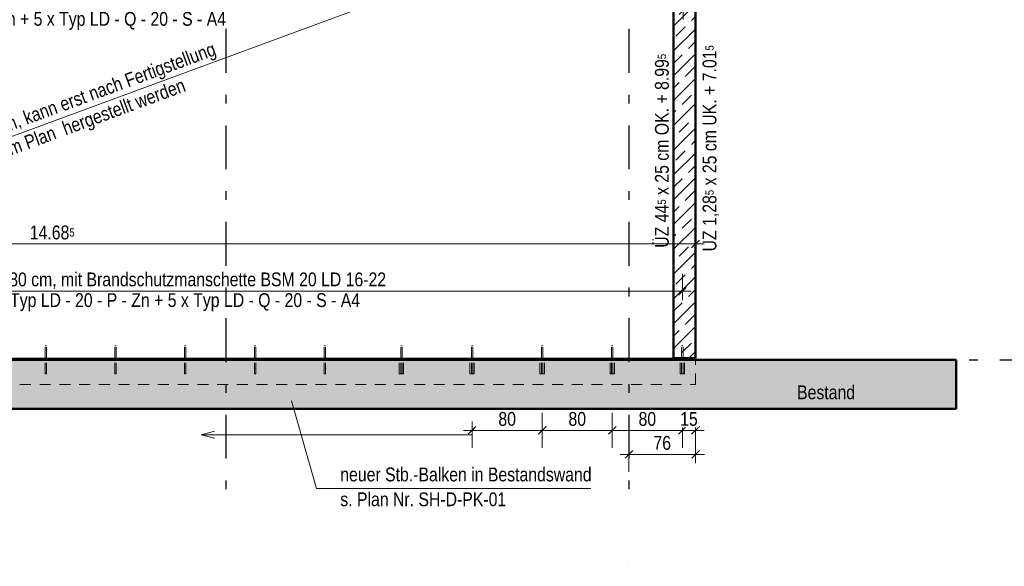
# Model space of a CAD drawing. Header units: millimetres. Extents: x -13 to 146, y -13 to 60.
# Tile 33 of 170: x 31.01 to 42.25, y 12.37 to 18.61. Entities that reach past the tile are written whole.
import ezdxf

# ---------------------------------------------------------------- set-up
doc = ezdxf.new("R2010")
doc.units = ezdxf.units.MM
doc.linetypes.add('DASHDOTX2', pattern=[2, 1, -0.5, 0, -0.5])
doc.linetypes.add('HIDDEN', pattern=[0.375, 0.25, -0.125])
doc.layers.add('Achsen', color=7, linetype='Continuous', lineweight=20)
doc.layers.add('Schraffuren', color=7, linetype='Continuous', lineweight=20)
doc.styles.add('Arial Narrow', font='ARIALN.TTF')
doc.dimstyles.new('Arch_Strakon_dimstyle', dxfattribs={"dimtxt": 11.25, "dimasz": 1, "dimexe": 1.25, "dimexo": 0.0625, "dimgap": 1, "dimtad": 0, "dimdec": 5, "dimzin": 12, "dimdsep": 46, "dimtxsty": 'Arial Narrow', "dimblk": 'Arrowhead_Tick', "dimsah": 1, "dimcen": 0, "dimse1": 1, "dimse2": 1, "dimclrd": 6, "dimclrt": 3, "dimazin": 0, "dimtfac": 1, "dimtdec": 4, "dimtmove": 0, "dimatfit": 3, "dimldrblk": 'NONE', "dimfxl": 1, "dimtvp": 1, "dimtolj": 1, "dimtzin": 0, "dimlwd": 13, "dimarcsym": 2})

# ---------------------------------------------------------------- blocks, each defined once
blk = doc.blocks.new('Arrowhead_Tick')
at = {"color": 0, "linetype": 'Continuous', "lineweight": -2}
for p, q in [((0, 20), (0, -10)), ((-1, 0), (0, 0)), ((10, 0), (0, 0))]:
    blk.add_line(p, q, dxfattribs=at)
at = {"color": 2, "linetype": 'Continuous', "lineweight": 35}
blk.add_line((4.4, 4.4), (-4.4, -4.4), dxfattribs=at)
blk = doc.blocks.new('*D189')
at = {"layer": 'Achsen', "color": 6, "linetype": 'Continuous', "lineweight": 13}
blk.add_line((24.049, 16.05), (38.715, 16.05), dxfattribs=at)
at = {"layer": 'Defpoints', "color": 0}
for p in [(38.725, 16.05), (24.039, 14.747), (38.725, 14.747)]:
    blk.add_point(p, dxfattribs=at)
at = {"layer": 'Achsen', "color": 6, "lineweight": 13, "xscale": 0.01, "yscale": 0.01, "zscale": 0.01}
blk.add_blockref('Arrowhead_Tick', (38.725, 16.05), dxfattribs=at)
at = {"layer": 'Achsen', "color": 6, "lineweight": 13, "xscale": 0.01, "yscale": 0.01, "zscale": 0.01, "rotation": 180}
blk.add_blockref('Arrowhead_Tick', (24.039, 16.05), dxfattribs=at)
at = {"layer": 'Achsen', "color": 2, "lineweight": 35, "insert": (31.382, 16.18), "char_height": 0.1575, "attachment_point": 5, "style": 'Arial Narrow', "bg_fill": 3, "box_fill_scale": 1.1, "bg_fill_color": 256, "bg_fill_true_color": 13158600, "bg_fill_transparency": 0}
blk.add_mtext('\\A1;14.68{\\A1;\\H.6x;\\S5;}', dxfattribs=at)
blk = doc.blocks.new('_None')
blk = doc.blocks.new('*D239')
at = {"color": 6, "linetype": 'Continuous', "lineweight": 13}
blk.add_line((24.191, 18.71), (38.573, 18.71), dxfattribs=at)
at = {"layer": 'Defpoints', "color": 0}
for p in [(24.181, 19.938), (38.583, 19.938), (38.583, 18.71)]:
    blk.add_point(p, dxfattribs=at)
at = {"color": 6, "lineweight": 13, "xscale": 0.01, "yscale": 0.01, "zscale": 0.01}
blk.add_blockref('Arrowhead_Tick', (38.583, 18.71), dxfattribs=at)
at = {"color": 6, "lineweight": 13, "xscale": 0.01, "yscale": 0.01, "zscale": 0.01, "rotation": 180}
blk.add_blockref('Arrowhead_Tick', (24.181, 18.71), dxfattribs=at)
blk = doc.blocks.new('*D242')
at = {"color": 6, "linetype": 'Continuous', "lineweight": 13}
blk.add_line((24.199, 15.51), (38.565, 15.51), dxfattribs=at)
at = {"layer": 'Defpoints', "color": 0}
for p in [(38.575, 15.51), (24.189, 14.568), (38.575, 14.568)]:
    blk.add_point(p, dxfattribs=at)
at = {"color": 6, "lineweight": 13, "xscale": 0.01, "yscale": 0.01, "zscale": 0.01}
blk.add_blockref('Arrowhead_Tick', (38.575, 15.51), dxfattribs=at)
at = {"color": 6, "lineweight": 13, "xscale": 0.01, "yscale": 0.01, "zscale": 0.01, "rotation": 180}
blk.add_blockref('Arrowhead_Tick', (24.189, 15.51), dxfattribs=at)
blk = doc.blocks.new('*D244')
at = {"color": 6, "linetype": 'Continuous', "lineweight": 13}
blk.add_line((37.975, 13.65), (38.716, 13.65), dxfattribs=at)
at = {"layer": 'Defpoints', "color": 0}
for p in [(38.726, 14.447), (38.726, 13.65), (37.965, 12.374)]:
    blk.add_point(p, dxfattribs=at)
at = {"color": 6, "lineweight": 13, "xscale": 0.01, "yscale": 0.01, "zscale": 0.01}
blk.add_blockref('Arrowhead_Tick', (38.726, 13.65), dxfattribs=at)
at = {"color": 6, "lineweight": 13, "xscale": 0.01, "yscale": 0.01, "zscale": 0.01, "rotation": 180}
blk.add_blockref('Arrowhead_Tick', (37.965, 13.65), dxfattribs=at)
at = {"color": 2, "lineweight": 35, "insert": (38.345, 13.78), "char_height": 0.1575, "attachment_point": 5, "style": 'Arial Narrow', "bg_fill": 3, "box_fill_scale": 1.1, "bg_fill_color": 256, "bg_fill_true_color": 13158600, "bg_fill_transparency": 0}
blk.add_mtext('\\A1;76', dxfattribs=at)
blk = doc.blocks.new('*D251')
at = {"color": 6, "linetype": 'Continuous', "lineweight": 13}
blk.add_line((36.185, 13.923), (36.965, 13.923), dxfattribs=at)
at = {"layer": 'Defpoints', "color": 0}
for p in [(36.175, 14.888), (36.975, 14.888), (36.975, 13.923)]:
    blk.add_point(p, dxfattribs=at)
at = {"color": 6, "lineweight": 13, "xscale": 0.01, "yscale": 0.01, "zscale": 0.01}
blk.add_blockref('Arrowhead_Tick', (36.975, 13.923), dxfattribs=at)
at = {"color": 6, "lineweight": 13, "xscale": 0.01, "yscale": 0.01, "zscale": 0.01, "rotation": 180}
blk.add_blockref('Arrowhead_Tick', (36.175, 13.923), dxfattribs=at)
at = {"color": 2, "lineweight": 35, "insert": (36.575, 14.053), "char_height": 0.1575, "attachment_point": 5, "style": 'Arial Narrow', "bg_fill": 3, "box_fill_scale": 1.1, "bg_fill_color": 256, "bg_fill_true_color": 13158600, "bg_fill_transparency": 0}
blk.add_mtext('\\A1;80', dxfattribs=at)
blk = doc.blocks.new('*D252')
at = {"color": 6, "linetype": 'Continuous', "lineweight": 13}
blk.add_line((36.985, 13.923), (37.765, 13.923), dxfattribs=at)
at = {"layer": 'Defpoints', "color": 0}
for p in [(36.975, 14.888), (37.775, 14.888), (37.775, 13.923)]:
    blk.add_point(p, dxfattribs=at)
at = {"color": 6, "lineweight": 13, "xscale": 0.01, "yscale": 0.01, "zscale": 0.01}
blk.add_blockref('Arrowhead_Tick', (37.775, 13.923), dxfattribs=at)
at = {"color": 6, "lineweight": 13, "xscale": 0.01, "yscale": 0.01, "zscale": 0.01, "rotation": 180}
blk.add_blockref('Arrowhead_Tick', (36.975, 13.923), dxfattribs=at)
at = {"color": 2, "lineweight": 35, "insert": (37.375, 14.053), "char_height": 0.1575, "attachment_point": 5, "style": 'Arial Narrow', "bg_fill": 3, "box_fill_scale": 1.1, "bg_fill_color": 256, "bg_fill_true_color": 13158600, "bg_fill_transparency": 0}
blk.add_mtext('\\A1;80', dxfattribs=at)
blk = doc.blocks.new('*D253')
at = {"color": 6, "linetype": 'Continuous', "lineweight": 13}
blk.add_line((37.785, 13.923), (38.566, 13.923), dxfattribs=at)
at = {"layer": 'Defpoints', "color": 0}
for p in [(37.775, 14.888), (38.576, 14.888), (38.576, 13.923)]:
    blk.add_point(p, dxfattribs=at)
at = {"color": 6, "lineweight": 13, "xscale": 0.01, "yscale": 0.01, "zscale": 0.01}
blk.add_blockref('Arrowhead_Tick', (38.576, 13.923), dxfattribs=at)
at = {"color": 6, "lineweight": 13, "xscale": 0.01, "yscale": 0.01, "zscale": 0.01, "rotation": 180}
blk.add_blockref('Arrowhead_Tick', (37.775, 13.923), dxfattribs=at)
at = {"color": 2, "lineweight": 35, "insert": (38.175, 14.053), "char_height": 0.1575, "attachment_point": 5, "style": 'Arial Narrow', "bg_fill": 3, "box_fill_scale": 1.1, "bg_fill_color": 256, "bg_fill_true_color": 13158600, "bg_fill_transparency": 0}
blk.add_mtext('\\A1;80', dxfattribs=at)
blk = doc.blocks.new('*D254')
at = {"color": 6, "linetype": 'Continuous', "lineweight": 13}
blk.add_line((38.586, 13.923), (38.715, 13.923), dxfattribs=at)
at = {"layer": 'Defpoints', "color": 0}
for p in [(38.576, 14.888), (38.725, 14.747)]:
    blk.add_point(p, dxfattribs=at)
at = {"color": 6, "lineweight": 13, "xscale": 0.01, "yscale": 0.01, "zscale": 0.01}
blk.add_blockref('Arrowhead_Tick', (38.725, 13.923), dxfattribs=at)
at = {"color": 6, "lineweight": 13, "xscale": 0.01, "yscale": 0.01, "zscale": 0.01, "rotation": 180}
blk.add_blockref('Arrowhead_Tick', (38.576, 13.923), dxfattribs=at)
at = {"color": 2, "lineweight": 35, "insert": (38.65, 14.053), "char_height": 0.1575, "attachment_point": 5, "style": 'Arial Narrow', "bg_fill": 3, "box_fill_scale": 1.1, "bg_fill_color": 256, "bg_fill_true_color": 13158600, "bg_fill_transparency": 0}
blk.add_mtext('\\A1;15', dxfattribs=at)
at = {"layer": 'Defpoints', "color": 0}
blk.add_point((38.725, 13.923), dxfattribs=at)

msp = doc.modelspace()

# ---------------------------------------------------------------- hatches: boundary and pattern name
at = {"layer": 'Schraffuren', "lineweight": 13}
h = msp.add_hatch(dxfattribs=at)
h.set_pattern_fill('bB', color=6, scale=0.01, angle=45, style=0, pattern_type=2)
h.set_pattern_definition([(45, (0, 0), (-0.1414214, 0.1414214), [0.15, -0.1]), (45, (-0.07071, 0.07071), (-0.1414214, 0.1414214), [])])
h.paths.add_polyline_path([(38.724684, 19.670546), (38.724684, 14.747263), (38.474684, 14.747263), (38.474684, 19.670546)])
at = {"layer": 'Schraffuren', "lineweight": 13, "true_color": 0xf0f0f0}
msp.add_hatch(color=7, dxfattribs=at).paths.add_polyline_path([(41.700638, 14.727263), (41.700638, 14.167263), (21.053057, 14.167263), (21.053057, 14.727263)])

# ---------------------------------------------------------------- linework, layer by layer
at = {"color": 5, "linetype": 'Continuous', "lineweight": 18}
msp.add_line((24.039235, 14.747263), (38.724684, 14.747263), dxfattribs=at)
at = {"color": 4, "linetype": 'Continuous', "lineweight": 50}
msp.add_line((41.700638, 14.167263), (41.700638, 14.727263), dxfattribs=at)
at = {"color": 6, "linetype": 'HIDDEN', "lineweight": 13, "ltscale": 0.5}
for p, q in [((31.299734, 14.56809), (31.300343, 14.56809)), ((31.300343, 14.56809), (31.302077, 14.56809)), ((31.302077, 14.56809), (31.304673, 14.56809)), ((31.304673, 14.56809), (31.307734, 14.56809)), ((31.307734, 14.56809), (31.310796, 14.56809)), ((31.310796, 14.56809), (31.313391, 14.56809)), ((31.313391, 14.56809), (31.315125, 14.56809)), ((31.315125, 14.56809), (31.315734, 14.56809)), ((32.096234, 14.56809), (32.096843, 14.56809)), ((32.096843, 14.56809), (32.098577, 14.56809)), ((32.098577, 14.56809), (32.101173, 14.56809)), ((32.101173, 14.56809), (32.104234, 14.56809)), ((32.104234, 14.56809), (32.107296, 14.56809)), ((32.107296, 14.56809), (32.109891, 14.56809)), ((32.109891, 14.56809), (32.111625, 14.56809)), ((32.111625, 14.56809), (32.112234, 14.56809)), ((32.892734, 14.56809), (32.893343, 14.56809)), ((32.893343, 14.56809), (32.895077, 14.56809)), ((32.895077, 14.56809), (32.897673, 14.56809)), ((32.897673, 14.56809), (32.900734, 14.56809)), ((32.900734, 14.56809), (32.903796, 14.56809)), ((32.903796, 14.56809), (32.906391, 14.56809)), ((32.906391, 14.56809), (32.908125, 14.56809)), ((32.908125, 14.56809), (32.908734, 14.56809)), ((33.689234, 14.56809), (33.689843, 14.56809)), ((33.689843, 14.56809), (33.691577, 14.56809)), ((33.691577, 14.56809), (33.694173, 14.56809)), ((33.694173, 14.56809), (33.697234, 14.56809)), ((33.697234, 14.56809), (33.700296, 14.56809)), ((33.700296, 14.56809), (33.702891, 14.56809)), ((33.702891, 14.56809), (33.704625, 14.56809)), ((33.704625, 14.56809), (33.705234, 14.56809)), ((34.485734, 14.56809), (34.486343, 14.56809)), ((34.486343, 14.56809), (34.488077, 14.56809)), ((34.488077, 14.56809), (34.490673, 14.56809)), ((34.490673, 14.56809), (34.493734, 14.56809)), ((34.493734, 14.56809), (34.496796, 14.56809)), ((34.496796, 14.56809), (34.499391, 14.56809)), ((34.499391, 14.56809), (34.501125, 14.56809)), ((34.501125, 14.56809), (34.501734, 14.56809)), ((35.343084, 14.56809), (35.344987, 14.56809)), ((35.344987, 14.56809), (35.350406, 14.56809)), ((35.350406, 14.56809), (35.358517, 14.56809)), ((35.358517, 14.56809), (35.368084, 14.56809)), ((35.368084, 14.56809), (35.377651, 14.56809)), ((35.377651, 14.56809), (35.385761, 14.56809)), ((35.385761, 14.56809), (35.391181, 14.56809)), ((35.391181, 14.56809), (35.393084, 14.56809))]:
    msp.add_line(p, q, dxfattribs=at)
at = {"color": 6, "linetype": 'Continuous', "lineweight": 13}
for p, q in [((33.082584, 13.872923), (33.232584, 13.913115)), ((36.174684, 13.872923), (33.082584, 13.872923)), ((33.232584, 13.83273), (33.082584, 13.872923))]:
    msp.add_line(p, q, dxfattribs=at)
at = {"color": 9, "linetype": 'Continuous', "lineweight": 0}
for centre in [(38.576214, 14.88809), (37.964631, 12.374124)]:
    msp.add_circle(centre, 0.00111, dxfattribs=at)
at = {"layer": 'Achsen', "color": 3, "linetype": 'DASHDOTX2', "lineweight": 25, "ltscale": 0.5}
for p, q in [((33.364631, 39.402162), (33.364631, 13.251851)), ((37.964631, 39.402162), (37.964631, 13.251851)), ((20.198181, 14.72799), (43.432084, 14.72799))]:
    msp.add_line(p, q, dxfattribs=at)
at = {"layer": 'Achsen', "color": 5, "linetype": 'Continuous', "lineweight": 18}
for p, q in [((24.039236, 14.747263), (38.534235, 20.07808)), ((34.398159, 13.261651), (34.114811, 14.259091)), ((37.528754, 13.261651), (34.398159, 13.261651))]:
    msp.add_line(p, q, dxfattribs=at)

# ---------------------------------------------------------------- texts
at = {"color": 2, "lineweight": 35, "style": 'Arial Narrow'}
msp.add_text('UZ Achse Gn aus diesem Plan  hergestellt werden', height=0.1575, rotation=20.192, dxfattribs=at).set_placement((29.125315, 16.400835))
at = {"color": 2, "lineweight": 35, "insert": (26.677484, 18.491361), "char_height": 0.1575, "attachment_point": 7, "line_spacing_factor": 0.9, "style": 'Arial Narrow'}
msp.add_mtext('Querkraftdorn Schöck o. glw. e = 80 cm, mit Brandschutzmanschette BSM 20 LD 16-22{\\P}5 x Typ LD - Q - 20 - S - A4 + 9 x Typ LD - 20 - P - Zn + 5 x Typ LD - Q - 20 - S - A4', dxfattribs=at)
at = {"layer": 'Achsen', "color": 2, "lineweight": 35, "style": 'Arial Narrow'}
for s, p in [('Bestand', (39.884126, 14.279028)), ('s. Plan Nr. SH-D-PK-01', (34.670123, 13.058328))]:
    msp.add_text(s, height=0.1575, dxfattribs=at).set_placement(p)

# ---------------------------------------------------------------- dimensions: what is measured, and where the dimension line sits
at = {"lineweight": 35}
dim = msp.add_linear_dim(base=(38.582684, 18.70969), p1=(24.181235, 19.938093), p2=(38.582684, 19.938093), text=' ', dimstyle='Arch_Strakon_dimstyle', override={"dimscale": 0.01, "dimtxt": 15.75, "dimasz": 1, "dimgap": 5, "dimtad": 1, "dimjust": 0, "dimtih": 0, "dimtoh": 0, "dimdec": 5, "dimdsep": 46, "dimtxsty": 'Arial Narrow', "dimclrd": 6, "dimclrt": 2, "dimtix": 1, "dimtofl": 255, "dimtmove": 0, "dimatfit": 2, "dimfxl": 0, "dimfxlon": 0, "dimtvp": 31.746032, "dimtfill": 1, "dimtfillclr": 7, "dimlwd": 13}, dxfattribs=at)
dim.commit()
dim.dimension.update_dxf_attribs({"geometry": '*D239', "text_midpoint": (31.381959, 18.70969), "dimtype": 160})

# ---------------------------------------------------------------- next in the draw order: dimensions: what is measured, and where the dimension line sits
dim = msp.add_linear_dim(base=(38.726234, 13.65), p1=(37.964631, 12.374124), p2=(38.726234, 14.447263), text='76', dimstyle='Arch_Strakon_dimstyle', override={"dimscale": 0.01, "dimtxt": 15.75, "dimasz": 1, "dimgap": 5, "dimtad": 1, "dimjust": 0, "dimtih": 0, "dimtoh": 0, "dimdec": 5, "dimdsep": 46, "dimtxsty": 'Arial Narrow', "dimclrd": 6, "dimclrt": 2, "dimtix": 1, "dimtofl": 255, "dimtmove": 0, "dimatfit": 2, "dimfxl": 0, "dimfxlon": 0, "dimtvp": 31.746032, "dimtfill": 1, "dimtfillclr": 7, "dimlwd": 13}, dxfattribs=at)
dim.commit()
dim.dimension.update_dxf_attribs({"geometry": '*D244', "text_midpoint": (38.345433, 13.65), "dimtype": 160})
at = {"layer": 'Achsen', "lineweight": 35}
dim = msp.add_linear_dim(base=(38.724684, 16.05), p1=(24.039235, 14.747263), p2=(38.724684, 14.747263), text='14.68{\\A1;\\H.6x;\\S5;}', dimstyle='Arch_Strakon_dimstyle', override={"dimscale": 0.01, "dimtxt": 15.75, "dimasz": 1, "dimgap": 5, "dimtad": 1, "dimjust": 0, "dimtih": 0, "dimtoh": 0, "dimdec": 5, "dimdsep": 46, "dimtxsty": 'Arial Narrow', "dimclrd": 6, "dimclrt": 2, "dimtix": 1, "dimtofl": 255, "dimtmove": 0, "dimatfit": 2, "dimfxl": 0, "dimfxlon": 0, "dimtvp": 31.746032, "dimtfill": 1, "dimtfillclr": 7, "dimlwd": 13}, dxfattribs=at)
dim.commit()
dim.dimension.update_dxf_attribs({"geometry": '*D189', "text_midpoint": (31.381959, 16.05), "dimtype": 160})

# ---------------------------------------------------------------- next in the draw order: linework, layer by layer
at = {"color": 6, "linetype": 'HIDDEN', "lineweight": 13, "ltscale": 0.5}
for p, q in [((31.299734, 14.88809), (31.300343, 14.88809)), ((31.299734, 14.747263), (31.299734, 14.88809)), ((31.300343, 14.88809), (31.302077, 14.88809)), ((31.302077, 14.88809), (31.304673, 14.88809)), ((31.304673, 14.88809), (31.307734, 14.88809)), ((31.307734, 14.88809), (31.310796, 14.88809)), ((31.310796, 14.88809), (31.313391, 14.88809)), ((31.313391, 14.88809), (31.315125, 14.88809)), ((31.315125, 14.88809), (31.315734, 14.88809)), ((31.315734, 14.747263), (31.315734, 14.88809)), ((32.096234, 14.88809), (32.096843, 14.88809)), ((32.096234, 14.747263), (32.096234, 14.88809)), ((32.096843, 14.88809), (32.098577, 14.88809)), ((32.098577, 14.88809), (32.101173, 14.88809)), ((32.101173, 14.88809), (32.104234, 14.88809)), ((32.104234, 14.88809), (32.107296, 14.88809)), ((32.107296, 14.88809), (32.109891, 14.88809)), ((32.109891, 14.88809), (32.111625, 14.88809)), ((32.111625, 14.88809), (32.112234, 14.88809)), ((32.112234, 14.747263), (32.112234, 14.88809)), ((32.892734, 14.88809), (32.893343, 14.88809)), ((32.892734, 14.747263), (32.892734, 14.88809)), ((32.893343, 14.88809), (32.895077, 14.88809)), ((32.895077, 14.88809), (32.897673, 14.88809)), ((32.897673, 14.88809), (32.900734, 14.88809)), ((32.900734, 14.88809), (32.903796, 14.88809)), ((32.903796, 14.88809), (32.906391, 14.88809)), ((32.906391, 14.88809), (32.908125, 14.88809)), ((32.908125, 14.88809), (32.908734, 14.88809)), ((32.908734, 14.747263), (32.908734, 14.88809)), ((33.689234, 14.88809), (33.689843, 14.88809)), ((33.689234, 14.747263), (33.689234, 14.88809)), ((33.689843, 14.88809), (33.691577, 14.88809)), ((33.691577, 14.88809), (33.694173, 14.88809)), ((33.694173, 14.88809), (33.697234, 14.88809)), ((33.697234, 14.88809), (33.700296, 14.88809)), ((33.700296, 14.88809), (33.702891, 14.88809)), ((33.702891, 14.88809), (33.704625, 14.88809)), ((33.704625, 14.88809), (33.705234, 14.88809)), ((33.705234, 14.747263), (33.705234, 14.88809)), ((34.485734, 14.88809), (34.486343, 14.88809)), ((34.485734, 14.747263), (34.485734, 14.88809)), ((34.486343, 14.88809), (34.488077, 14.88809)), ((34.488077, 14.88809), (34.490673, 14.88809)), ((34.490673, 14.88809), (34.493734, 14.88809)), ((34.493734, 14.88809), (34.496796, 14.88809)), ((34.496796, 14.88809), (34.499391, 14.88809)), ((34.499391, 14.88809), (34.501125, 14.88809)), ((34.501125, 14.88809), (34.501734, 14.88809)), ((34.501734, 14.747263), (34.501734, 14.88809)), ((35.360084, 14.88809), (35.360693, 14.88809)), ((35.360084, 14.747263), (35.360084, 14.88809)), ((35.360693, 14.88809), (35.362427, 14.88809)), ((35.362427, 14.88809), (35.365022, 14.88809)), ((35.365022, 14.88809), (35.368084, 14.88809)), ((35.368084, 14.88809), (35.371145, 14.88809)), ((35.371145, 14.88809), (35.373741, 14.88809)), ((35.373741, 14.88809), (35.375475, 14.88809)), ((35.375475, 14.88809), (35.376084, 14.88809)), ((35.376084, 14.747263), (35.376084, 14.88809)), ((31.299734, 14.56809), (31.299734, 14.727263)), ((31.315734, 14.56809), (31.315734, 14.727263)), ((32.096234, 14.56809), (32.096234, 14.727263)), ((32.112234, 14.56809), (32.112234, 14.727263)), ((32.892734, 14.56809), (32.892734, 14.727263)), ((32.908734, 14.56809), (32.908734, 14.727263)), ((33.689234, 14.56809), (33.689234, 14.727263)), ((33.705234, 14.56809), (33.705234, 14.727263)), ((34.485734, 14.56809), (34.485734, 14.727263)), ((34.501734, 14.56809), (34.501734, 14.727263)), ((35.343084, 14.56809), (35.343084, 14.727263)), ((35.360084, 14.56809), (35.360084, 14.727263)), ((35.376084, 14.56809), (35.376084, 14.727263)), ((35.393084, 14.56809), (35.393084, 14.727263))]:
    msp.add_line(p, q, dxfattribs=at)
at = {"layer": 'Achsen', "color": 3, "linetype": 'Continuous', "lineweight": 25}
for p, q in [((31.299734, 14.727263), (31.299734, 14.747263)), ((31.315734, 14.727263), (31.315734, 14.747263)), ((32.096234, 14.727263), (32.096234, 14.747263)), ((32.112234, 14.727263), (32.112234, 14.747263)), ((32.892734, 14.727263), (32.892734, 14.747263)), ((32.908734, 14.727263), (32.908734, 14.747263)), ((33.689234, 14.727263), (33.689234, 14.747263)), ((33.705234, 14.727263), (33.705234, 14.747263)), ((34.485734, 14.727263), (34.485734, 14.747263)), ((34.501734, 14.727263), (34.501734, 14.747263)), ((35.360084, 14.727263), (35.360084, 14.747263)), ((35.376084, 14.727263), (35.376084, 14.747263))]:
    msp.add_line(p, q, dxfattribs=at)

# ---------------------------------------------------------------- next in the draw order: texts
at = {"color": 2, "lineweight": 35, "char_height": 0.1575, "attachment_point": 7, "rotation": 90, "line_spacing_factor": 0.9, "style": 'Arial Narrow'}
for s, insert in [('UZ 1,28{\\A1;\\H.6x;\\S5;} x 25 cm UK. + 7.01{\\A1;\\H.6x;\\S5;}', (38.992827, 15.964805)), ('ÜZ 44{\\A1;\\H.6x;\\S5;} x 25 cm OK. + 8.99{\\A1;\\H.6x;\\S5;}', (38.421783, 16.006683))]:
    msp.add_mtext(s, dxfattribs=dict(at, insert=insert))
at = {"color": 2, "lineweight": 35, "insert": (28.208129, 15.283022), "char_height": 0.1575, "attachment_point": 7, "line_spacing_factor": 0.9, "style": 'Arial Narrow'}
msp.add_mtext('Querkraftdorn Schöck o. glw. e = 80 cm, mit Brandschutzmanschette BSM 20 LD 16-22{\\P}5 x Typ LD - Q - 20 - S - A4 + 9 x Typ LD - 20 - P - Zn + 5 x Typ LD - Q - 20 - S - A4', dxfattribs=at)
at = {"layer": 'Achsen', "color": 2, "lineweight": 35, "style": 'Arial Narrow'}
msp.add_text('Brückendach Stb. d= 25 cm OK. + 8.55 m, kann erst nach Fertigstellung', height=0.1575, rotation=20.192, dxfattribs=at).set_placement((27.860829, 16.221617))
msp.add_text('neuer Stb.-Balken in Bestandswand', height=0.1575, dxfattribs=at).set_placement((34.670123, 13.341828))

# ---------------------------------------------------------------- next in the draw order: dimensions: what is measured, and where the dimension line sits
at = {"lineweight": 35}
dim = msp.add_linear_dim(base=(38.574684, 15.50969), p1=(24.189235, 14.56809), p2=(38.574684, 14.56809), text=' ', dimstyle='Arch_Strakon_dimstyle', override={"dimscale": 0.01, "dimtxt": 15, "dimasz": 1, "dimgap": 5, "dimtad": 1, "dimjust": 0, "dimtih": 0, "dimtoh": 0, "dimdec": 5, "dimdsep": 46, "dimtxsty": 'Arial Narrow', "dimclrd": 6, "dimclrt": 2, "dimtix": 1, "dimtofl": 255, "dimtmove": 0, "dimatfit": 2, "dimfxl": 0, "dimfxlon": 0, "dimtvp": 33.333333, "dimtfill": 1, "dimtfillclr": 7, "dimlwd": 13}, dxfattribs=at)
dim.commit()
dim.dimension.update_dxf_attribs({"geometry": '*D242', "text_midpoint": (31.381959, 15.50969), "dimtype": 160})

# ---------------------------------------------------------------- next in the draw order: dimensions: what is measured, and where the dimension line sits
dim = msp.add_linear_dim(base=(36.974684, 13.922923), p1=(36.174684, 14.88809), p2=(36.974684, 14.88809), text='80', dimstyle='Arch_Strakon_dimstyle', override={"dimscale": 0.01, "dimtxt": 15.75, "dimasz": 1, "dimgap": 5, "dimtad": 1, "dimjust": 0, "dimtih": 0, "dimtoh": 0, "dimdec": 5, "dimdsep": 46, "dimtxsty": 'Arial Narrow', "dimclrd": 6, "dimclrt": 2, "dimtix": 1, "dimtofl": 255, "dimtmove": 0, "dimatfit": 2, "dimfxl": 0, "dimfxlon": 0, "dimtvp": 31.746032, "dimtfill": 1, "dimtfillclr": 7, "dimlwd": 13}, dxfattribs=at)
dim.commit()
dim.dimension.update_dxf_attribs({"geometry": '*D251', "text_midpoint": (36.574684, 13.922923), "dimtype": 160})

# ---------------------------------------------------------------- next in the draw order: linework, layer by layer
at = {"color": 6, "linetype": 'HIDDEN', "lineweight": 13, "ltscale": 0.5}
for p, q in [((36.166684, 14.88809), (36.167293, 14.88809)), ((36.166684, 14.747263), (36.166684, 14.88809)), ((36.167293, 14.88809), (36.169027, 14.88809)), ((36.169027, 14.88809), (36.171622, 14.88809)), ((36.171622, 14.88809), (36.174684, 14.88809)), ((36.174684, 14.88809), (36.177745, 14.88809)), ((36.177745, 14.88809), (36.180341, 14.88809)), ((36.180341, 14.88809), (36.182075, 14.88809)), ((36.182075, 14.88809), (36.182684, 14.88809)), ((36.182684, 14.747263), (36.182684, 14.88809)), ((36.149684, 14.56809), (36.149684, 14.727263)), ((36.166684, 14.56809), (36.166684, 14.727263)), ((36.182684, 14.56809), (36.182684, 14.727263)), ((36.199684, 14.56809), (36.199684, 14.727263)), ((36.149684, 14.56809), (36.151587, 14.56809)), ((36.151587, 14.56809), (36.157006, 14.56809)), ((36.157006, 14.56809), (36.165117, 14.56809)), ((36.165117, 14.56809), (36.174684, 14.56809)), ((36.174684, 14.56809), (36.184251, 14.56809)), ((36.184251, 14.56809), (36.192361, 14.56809)), ((36.192361, 14.56809), (36.197781, 14.56809)), ((36.197781, 14.56809), (36.199684, 14.56809))]:
    msp.add_line(p, q, dxfattribs=at)
at = {"layer": 'Achsen', "color": 3, "linetype": 'Continuous', "lineweight": 25}
for p, q in [((36.166684, 14.727263), (36.166684, 14.747263)), ((36.182684, 14.727263), (36.182684, 14.747263))]:
    msp.add_line(p, q, dxfattribs=at)

# ---------------------------------------------------------------- next in the draw order: dimensions: what is measured, and where the dimension line sits
at = {"lineweight": 35}
dim = msp.add_linear_dim(base=(37.774684, 13.922923), p1=(36.974684, 14.88809), p2=(37.774684, 14.88809), text='80', dimstyle='Arch_Strakon_dimstyle', override={"dimscale": 0.01, "dimtxt": 15.75, "dimasz": 1, "dimgap": 5, "dimtad": 1, "dimjust": 0, "dimtih": 0, "dimtoh": 0, "dimdec": 5, "dimdsep": 46, "dimtxsty": 'Arial Narrow', "dimclrd": 6, "dimclrt": 2, "dimtix": 1, "dimtofl": 255, "dimtmove": 0, "dimatfit": 2, "dimfxl": 0, "dimfxlon": 0, "dimtvp": 31.746032, "dimtfill": 1, "dimtfillclr": 7, "dimlwd": 13}, dxfattribs=at)
dim.commit()
dim.dimension.update_dxf_attribs({"geometry": '*D252', "text_midpoint": (37.374684, 13.922923), "dimtype": 160})

# ---------------------------------------------------------------- next in the draw order: linework, layer by layer
at = {"color": 6, "linetype": 'HIDDEN', "lineweight": 13, "ltscale": 0.5}
for p, q in [((36.966684, 14.88809), (36.967293, 14.88809)), ((36.966684, 14.747263), (36.966684, 14.88809)), ((36.967293, 14.88809), (36.969027, 14.88809)), ((36.969027, 14.88809), (36.971622, 14.88809)), ((36.971622, 14.88809), (36.974684, 14.88809)), ((36.974684, 14.88809), (36.977745, 14.88809)), ((36.977745, 14.88809), (36.980341, 14.88809)), ((36.980341, 14.88809), (36.982075, 14.88809)), ((36.982075, 14.88809), (36.982684, 14.88809)), ((36.982684, 14.747263), (36.982684, 14.88809)), ((36.949684, 14.56809), (36.949684, 14.727263)), ((36.966684, 14.56809), (36.966684, 14.727263)), ((36.982684, 14.56809), (36.982684, 14.727263)), ((36.999684, 14.56809), (36.999684, 14.727263)), ((36.949684, 14.56809), (36.951587, 14.56809)), ((36.951587, 14.56809), (36.957006, 14.56809)), ((36.957006, 14.56809), (36.965117, 14.56809)), ((36.965117, 14.56809), (36.974684, 14.56809)), ((36.974684, 14.56809), (36.984251, 14.56809)), ((36.984251, 14.56809), (36.992361, 14.56809)), ((36.992361, 14.56809), (36.997781, 14.56809)), ((36.997781, 14.56809), (36.999684, 14.56809))]:
    msp.add_line(p, q, dxfattribs=at)
at = {"layer": 'Achsen', "color": 3, "linetype": 'Continuous', "lineweight": 25}
for p, q in [((36.966684, 14.727263), (36.966684, 14.747263)), ((36.982684, 14.727263), (36.982684, 14.747263))]:
    msp.add_line(p, q, dxfattribs=at)

# ---------------------------------------------------------------- next in the draw order: dimensions: what is measured, and where the dimension line sits
at = {"lineweight": 35}
dim = msp.add_linear_dim(base=(38.576214, 13.922923), p1=(37.774684, 14.88809), p2=(38.576214, 14.88809), text='80', dimstyle='Arch_Strakon_dimstyle', override={"dimscale": 0.01, "dimtxt": 15.75, "dimasz": 1, "dimgap": 5, "dimtad": 1, "dimjust": 0, "dimtih": 0, "dimtoh": 0, "dimdec": 5, "dimdsep": 46, "dimtxsty": 'Arial Narrow', "dimclrd": 6, "dimclrt": 2, "dimtix": 1, "dimtofl": 255, "dimtmove": 0, "dimatfit": 2, "dimfxl": 0, "dimfxlon": 0, "dimtvp": 31.746032, "dimtfill": 1, "dimtfillclr": 7, "dimlwd": 13}, dxfattribs=at)
dim.commit()
dim.dimension.update_dxf_attribs({"geometry": '*D253', "text_midpoint": (38.175449, 13.922923), "dimtype": 160})

# ---------------------------------------------------------------- next in the draw order: linework, layer by layer
at = {"color": 6, "linetype": 'HIDDEN', "lineweight": 13, "ltscale": 0.5}
for p, q in [((37.766684, 14.88809), (37.767293, 14.88809)), ((37.766684, 14.747263), (37.766684, 14.88809)), ((37.767293, 14.88809), (37.769027, 14.88809)), ((37.769027, 14.88809), (37.771622, 14.88809)), ((37.771622, 14.88809), (37.774684, 14.88809)), ((37.774684, 14.88809), (37.777745, 14.88809)), ((37.777745, 14.88809), (37.780341, 14.88809)), ((37.780341, 14.88809), (37.782075, 14.88809)), ((37.782075, 14.88809), (37.782684, 14.88809)), ((37.782684, 14.747263), (37.782684, 14.88809)), ((37.749684, 14.56809), (37.749684, 14.727263)), ((37.766684, 14.56809), (37.766684, 14.727263)), ((37.782684, 14.56809), (37.782684, 14.727263)), ((37.799684, 14.56809), (37.799684, 14.727263)), ((37.749684, 14.56809), (37.751587, 14.56809)), ((37.751587, 14.56809), (37.757006, 14.56809)), ((37.757006, 14.56809), (37.765117, 14.56809)), ((37.765117, 14.56809), (37.774684, 14.56809)), ((37.774684, 14.56809), (37.784251, 14.56809)), ((37.784251, 14.56809), (37.792361, 14.56809)), ((37.792361, 14.56809), (37.797781, 14.56809)), ((37.797781, 14.56809), (37.799684, 14.56809))]:
    msp.add_line(p, q, dxfattribs=at)
at = {"layer": 'Achsen', "color": 3, "linetype": 'Continuous', "lineweight": 25}
for p, q in [((37.766684, 14.727263), (37.766684, 14.747263)), ((37.782684, 14.727263), (37.782684, 14.747263))]:
    msp.add_line(p, q, dxfattribs=at)

# ---------------------------------------------------------------- next in the draw order: dimensions: what is measured, and where the dimension line sits
at = {"lineweight": 35}
dim = msp.add_linear_dim(base=(38.724684, 13.922923), p1=(38.576214, 14.88809), p2=(38.724684, 14.747263), text='15', dimstyle='Arch_Strakon_dimstyle', override={"dimscale": 0.01, "dimtxt": 15.75, "dimasz": 1, "dimgap": 5, "dimtad": 1, "dimjust": 0, "dimtih": 0, "dimtoh": 0, "dimdec": 5, "dimdsep": 46, "dimtxsty": 'Arial Narrow', "dimclrd": 6, "dimclrt": 2, "dimtix": 1, "dimtofl": 255, "dimtmove": 0, "dimatfit": 2, "dimfxl": 0, "dimfxlon": 0, "dimtvp": 31.746032, "dimtfill": 1, "dimtfillclr": 7, "dimlwd": 13}, dxfattribs=at)
dim.commit()
dim.dimension.update_dxf_attribs({"geometry": '*D254', "text_midpoint": (38.650449, 13.922923), "dimtype": 160})

# ---------------------------------------------------------------- next in the draw order: linework, layer by layer
at = {"color": 4, "linetype": 'Continuous', "lineweight": 50}
for p, q in [((38.474684, 14.747263), (38.474684, 19.670546)), ((38.724684, 14.747263), (38.724684, 19.670546)), ((21.053057, 14.727263), (41.700638, 14.727263)), ((38.474684, 14.747263), (38.724684, 14.747263)), ((21.053057, 14.167263), (41.700638, 14.167263))]:
    msp.add_line(p, q, dxfattribs=at)
at = {"color": 6, "linetype": 'HIDDEN', "lineweight": 13, "ltscale": 0.5}
for p, q in [((38.566684, 14.88809), (38.567293, 14.88809)), ((38.566684, 14.747263), (38.566684, 14.88809)), ((38.567293, 14.88809), (38.569027, 14.88809)), ((38.569027, 14.88809), (38.571622, 14.88809)), ((38.571622, 14.88809), (38.574684, 14.88809)), ((38.574684, 14.88809), (38.577745, 14.88809)), ((38.577745, 14.88809), (38.580341, 14.88809)), ((38.580341, 14.88809), (38.582075, 14.88809)), ((38.582075, 14.88809), (38.582684, 14.88809)), ((38.582684, 14.747263), (38.582684, 14.88809)), ((38.549684, 14.56809), (38.549684, 14.727263)), ((38.566684, 14.56809), (38.566684, 14.727263)), ((38.582684, 14.56809), (38.582684, 14.727263)), ((38.599684, 14.56809), (38.599684, 14.727263)), ((38.726234, 14.447263), (38.726234, 14.727263)), ((38.549684, 14.56809), (38.551587, 14.56809)), ((38.551587, 14.56809), (38.557006, 14.56809)), ((38.557006, 14.56809), (38.565117, 14.56809)), ((38.565117, 14.56809), (38.574684, 14.56809)), ((38.574684, 14.56809), (38.584251, 14.56809)), ((38.584251, 14.56809), (38.592361, 14.56809)), ((38.592361, 14.56809), (38.597781, 14.56809)), ((38.597781, 14.56809), (38.599684, 14.56809)), ((24.039235, 14.447263), (38.726234, 14.447263))]:
    msp.add_line(p, q, dxfattribs=at)
at = {"layer": 'Achsen', "color": 3, "linetype": 'Continuous', "lineweight": 25}
for p, q in [((24.289235, 14.747263), (38.474684, 14.747263)), ((38.566684, 14.727263), (38.566684, 14.747263)), ((38.582684, 14.727263), (38.582684, 14.747263))]:
    msp.add_line(p, q, dxfattribs=at)

doc.saveas('drawing.dxf')
